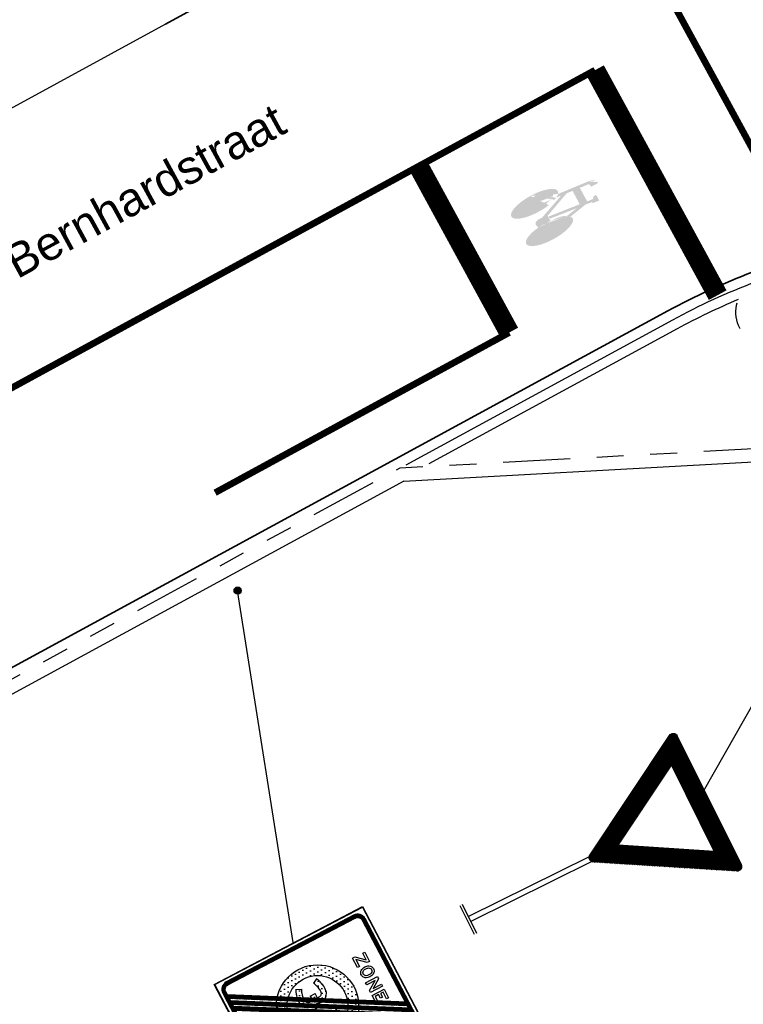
# Model space of a CAD drawing. Header units: metres. Extents: x 197458 to 198063, y 355297 to 355533.
# Tile 4 of 16: x 197524 to 197535, y 355333 to 355347. Entities that reach past the tile are written whole.
import ezdxf

# ---------------------------------------------------------------- set-up
doc = ezdxf.new("R2010")
doc.units = ezdxf.units.M
for name, pattern in [('5050strp', [1, 0.5, -0.5]), ('V03 markering 1-3', [4, 1, -3]), ('VH-TROTTOIRBAND_130-150', [15, 5, -2, 2, -2, 2, -2]), ('VW-1-1_STREEP', [2, 1, -1])]:
    doc.linetypes.add(name, pattern=pattern)
for name, color, linetype, lineweight in [('N-WE-VH-GOOT_TEGEL-G', 170, 'Continuous', 35), ('N-WE-VW-MARKERING-DWARS_BLOK_5050-G', 255, '5050strp', 35), ('N-WE-VW-MARKERING-LANGS_STREEP_13-G', 255, 'V03 markering 1-3', 0), ('N-WE-VW-MARKERING-STOPSTREEP-G', 255, 'Continuous', 0), ('N-WE-VW-MARKERING-SYMBOOL-S', 255, 'Continuous', 0), ('N-WE-VW-MARKERING_LANGS_STREEP_0.5_0.5-G', 255, 'VW-1-1_STREEP', 13), ('N-WE-VW-MARKERING_LANGS_STREEP_11-G', 255, 'VW-1-1_STREEP', 13), ('X-XX-AL-AANKLEDING-T25', 7, 'Continuous', 25)]:
    doc.layers.add(name, color=color, linetype=linetype, lineweight=lineweight)
for name, color, linetype in [('N-WE-VW-MARKERING_ONONDERBROKEN-G', 255, 'Continuous'), ('N-XX-VH-KANTOPSLUITING_TROTTOIRBAND_180_200_250-G', 7, 'Continuous'), ('N-XX-VH-KANTOPSLUITING_VOORKANTBAND-G', 7, 'VH-TROTTOIRBAND_130-150'), ('Z_WEG_Z_VERKEERSB', 7, 'Continuous')]:
    doc.layers.add(name, color=color, linetype=linetype)
doc.styles.add('NLCS_ISO', font='arial.ttf')
pattern_1 = [(0, (-17.543538, -135.72294), (0.015625, 0.03125), [0, -0.03125])]
pattern_2 = [(0, (-17.543538, -135.7229405), (0, 0.00625), [])]

# ---------------------------------------------------------------- blocks, each defined once
blk = doc.blocks.new('FIETS')
at = {"layer": 'N-WE-VW-MARKERING-SYMBOOL-S', "linetype": 'Continuous', "lineweight": 0}
h = blk.add_hatch(color=256, dxfattribs=at)
edge = h.paths.add_edge_path()
edge.add_line((0.1105, 0.1725), (0.1071, 0.1533))
edge.add_line((0.1071, 0.1533), (0.1044, 0.1535))
edge.add_line((0.1044, 0.1535), (0.1014, 0.1325))
edge.add_line((0.1014, 0.1325), (0.1112, 0.0772))
edge.add_ellipse((0.1189, 0.0014), major_axis=(0.0002, -0.0791), ratio=0.336679, start_angle=196.4167, end_angle=211.8505)
edge.add_line((0.1047, 0.0685), (0.0984, 0.1046))
edge.add_line((0.0984, 0.1046), (0.0874, 0.0184))
edge.add_line((0.0874, 0.0184), (0.0801, 0.0187))
edge.add_line((0.0801, 0.0187), (0.0922, 0.1178))
edge.add_line((0.0922, 0.1178), (0.0469, 0.1181))
edge.add_line((0.0469, 0.1181), (0.0448, 0.099))
edge.add_line((0.0448, 0.099), (0.0765, 0.0177))
edge.add_line((0.0765, 0.0177), (0.1202, 0.0161))
edge.add_arc((0.12, 0.0104), 0.00566, -1.4356, 88.3941, ccw=False)
edge.add_line((0.1257, 0.0103), (0.1263, -0.0023))
edge.add_arc((0.1134, -0.0036), 0.0129, -57.4031, 5.7857, ccw=False)
edge.add_line((0.1204, -0.0145), (0.101, -0.0219))
edge.add_ellipse((0.1193, -0.0005), major_axis=(0, -0.0625), ratio=0.312, start_angle=289.9854, end_angle=612.9305)
edge.add_line((0.1007, 0.0178), (0.0937, 0.0181))
edge.add_ellipse((0.1196, 0.0001), major_axis=(0.0002, -0.0791), ratio=0.336679, start_angle=212.6328, end_angle=256.7951, ccw=False)
edge.add_line((0.1051, 0.0666), (0.1051, 0.0667))
edge.add_ellipse((0.1196, 0.0001), major_axis=(0.0002, -0.0791), ratio=0.336679, start_angle=-72.3023, end_angle=212.59, ccw=False)
edge.add_line((0.0943, -0.024), (0.0882, -0.0257))
edge.add_line((0.0882, -0.0257), (0.0871, -0.0259))
edge.add_arc((0.0839, -0.0169), 0.00956, 193.9231, 289.6942, ccw=False)
edge.add_line((0.0746, -0.0192), (0.0744, -0.0179))
edge.add_line((0.0744, -0.0179), (0.0738, -0.0128))
edge.add_line((0.0738, -0.0128), (0.0737, -0.0111))
edge.add_line((0.0737, -0.0111), (0.0737, -0.0112))
edge.add_line((0.0737, -0.0112), (0.0734, 0.0006))
edge.add_line((0.0734, 0.0006), (0.043, 0.0818))
edge.add_line((0.043, 0.0818), (0.0413, 0.0658))
edge.add_ellipse((0.0266, 0.0001), major_axis=(0.0002, -0.0791), ratio=0.336679, start_angle=-89.9401, end_angle=146.1484, ccw=False)
edge.add_line((0, 0), (0, 0))
edge.add_line((0, 0), (0.0068, 0))
edge.add_line((0.0068, 0), (0.0068, 0))
edge.add_ellipse((0.0263, -0.0001), major_axis=(0, -0.0625), ratio=0.312, start_angle=269.9083, end_angle=498.1751)
edge.add_line((0.0393, 0.0464), (0.0393, 0.0465))
edge.add_line((0.0393, 0.0465), (0.0376, 0.0308))
edge.add_line((0.0376, 0.0308), (0.0366, 0.0253))
edge.add_spline(control_points=[(0.0366, 0.0253), (0.0357, 0.0205), (0.0341, 0.0113), (0.03, 0.0019), (0.0277, -0.006), (0.022, -0.006), (0.0215, 0.0015), (0.0223, 0.0088), (0.0262, 0.0169), (0.0281, 0.0226), (0.029, 0.0253)], knot_values=[0, 0, 0, 0, 0.212583, 0.403061, 0.485166, 0.520506, 0.614112, 0.735752, 0.871925, 1, 1, 1, 1], degree=3, periodic=0)
edge.add_line((0.029, 0.0253), (0.0326, 0.059))
edge.add_ellipse((0.0263, -0.0001), major_axis=(0, -0.0625), ratio=0.312, start_angle=161.2605, end_angle=268.9501)
edge.add_line((0.0068, 0.001), (0, 0.001))
edge.add_ellipse((0.0266, 0.0001), major_axis=(0.0002, -0.0791), ratio=0.336679, start_angle=162.8082, end_angle=269.3023, ccw=False)
edge.add_line((0.0343, 0.0756), (0.0445, 0.1727))
edge.add_ellipse((0.0528, 0.1732), major_axis=(0.0027, 0.0227), ratio=0.358399, start_angle=8.9065, end_angle=93.7653, ccw=False)
edge.add_arc((0.0587, 0.1716), 0.0247, 87.3264, 100.6298, ccw=False)
edge.add_line((0.0599, 0.1962), (0.0627, 0.1962))
edge.add_line((0.0627, 0.1962), (0.0626, 0.1728))
edge.add_line((0.0626, 0.1728), (0.0579, 0.1726))
edge.add_arc((0.0577, 0.1666), 0.00601, 88.3117, 155.4474)
edge.add_line((0.0523, 0.1691), (0.0493, 0.1415))
edge.add_line((0.0493, 0.1415), (0.0953, 0.1416))
edge.add_line((0.0953, 0.1416), (0.0975, 0.1598))
edge.add_line((0.0975, 0.1598), (0.0909, 0.1666))
edge.add_line((0.0909, 0.1666), (0.0911, 0.1743))
edge.add_line((0.0911, 0.1743), (0.1093, 0.1745))
edge.add_arc((0.1092, 0.1731), 0.00137, -1.3572, 87.115, ccw=False)
edge.add_line((0.1106, 0.1731), (0.1105, 0.1725))
blk.add_line((0.0737, -0.0112), (0.0737, -0.0111), dxfattribs=at)
blk = doc.blocks.new('*X26')
at = {"color": 0}
for p, q in [((1.8845, 0.5188), (2.015, 0.5188)), ((1.8953, 0.525), (2.015, 0.525)), ((1.9061, 0.5312), (2.015, 0.5312)), ((1.9169, 0.5375), (2.015, 0.5375)), ((1.9278, 0.5438), (2.015, 0.5438)), ((1.9386, 0.55), (2.0118, 0.55)), ((1.9494, 0.5563), (2.0082, 0.5563)), ((1.9602, 0.5625), (2.0019, 0.5625)), ((1.971, 0.5687), (1.9911, 0.5687)), ((1.7545, 0.4437), (2.015, 0.4437)), ((1.7654, 0.45), (2.015, 0.45)), ((1.7762, 0.4562), (2.015, 0.4562)), ((1.787, 0.4625), (2.015, 0.4625)), ((1.7978, 0.4688), (2.015, 0.4688)), ((1.8087, 0.475), (2.015, 0.475)), ((1.8195, 0.4813), (2.015, 0.4813)), ((1.8303, 0.4875), (2.015, 0.4875)), ((1.8412, 0.4938), (2.015, 0.4938)), ((1.852, 0.5), (2.015, 0.5)), ((1.8628, 0.5062), (2.015, 0.5062)), ((1.8736, 0.5125), (2.015, 0.5125)), ((1.6246, 0.3688), (2.015, 0.3688)), ((1.6355, 0.375), (2.015, 0.375)), ((1.6463, 0.3812), (2.015, 0.3812)), ((1.6571, 0.3875), (2.015, 0.3875)), ((1.6679, 0.3937), (2.015, 0.3937)), ((1.6788, 0.4), (2.015, 0.4)), ((1.6896, 0.4062), (2.015, 0.4062)), ((1.7004, 0.4125), (2.015, 0.4125)), ((1.7112, 0.4188), (2.015, 0.4188)), ((1.7221, 0.425), (2.015, 0.425)), ((1.7329, 0.4313), (2.015, 0.4313)), ((1.7437, 0.4375), (2.015, 0.4375)), ((1.5055, 0.3), (1.7771, 0.3)), ((1.5164, 0.3063), (1.788, 0.3063)), ((1.5272, 0.3125), (1.7988, 0.3125)), ((1.538, 0.3187), (1.8096, 0.3187)), ((1.5489, 0.325), (1.8205, 0.325)), ((1.5597, 0.3312), (1.8313, 0.3312)), ((1.5705, 0.3375), (1.8421, 0.3375)), ((1.5813, 0.3438), (1.8529, 0.3438)), ((1.5922, 0.35), (1.8638, 0.35)), ((1.603, 0.3563), (1.8746, 0.3563)), ((1.6138, 0.3625), (2.015, 0.3625)), ((1.8792, 0.3563), (2.015, 0.3563)), ((1.8792, 0.35), (2.015, 0.35)), ((1.8792, 0.3438), (2.015, 0.3438)), ((1.8792, 0.3375), (2.015, 0.3375)), ((1.8792, 0.3312), (2.015, 0.3312)), ((1.8792, 0.325), (2.015, 0.325)), ((1.8792, 0.3187), (2.015, 0.3187)), ((1.8792, 0.3125), (2.015, 0.3125)), ((1.8792, 0.3063), (2.015, 0.3063)), ((1.8792, 0.3), (2.015, 0.3)), ((1.3756, 0.225), (1.6472, 0.225)), ((1.3865, 0.2313), (1.6581, 0.2313)), ((1.3973, 0.2375), (1.6689, 0.2375)), ((1.4081, 0.2437), (1.6797, 0.2437)), ((1.4189, 0.25), (1.6905, 0.25)), ((1.4298, 0.2562), (1.7014, 0.2562)), ((1.4406, 0.2625), (1.7122, 0.2625)), ((1.4514, 0.2687), (1.723, 0.2687)), ((1.4622, 0.275), (1.7338, 0.275)), ((1.4731, 0.2812), (1.7447, 0.2812)), ((1.4839, 0.2875), (1.7555, 0.2875)), ((1.4947, 0.2938), (1.7663, 0.2938)), ((1.8792, 0.2938), (2.015, 0.2938)), ((1.8792, 0.2875), (2.015, 0.2875)), ((1.8792, 0.2812), (2.015, 0.2812)), ((1.8792, 0.275), (2.015, 0.275)), ((1.8792, 0.2687), (2.015, 0.2687)), ((1.8792, 0.2625), (2.015, 0.2625)), ((1.8792, 0.2562), (2.015, 0.2562)), ((1.8792, 0.25), (2.015, 0.25)), ((1.8792, 0.2437), (2.015, 0.2437)), ((1.8792, 0.2375), (2.015, 0.2375)), ((1.8792, 0.2313), (2.015, 0.2313)), ((1.8792, 0.225), (2.015, 0.225)), ((1.2457, 0.15), (1.5173, 0.15)), ((1.2566, 0.1562), (1.5282, 0.1562)), ((1.2674, 0.1625), (1.539, 0.1625)), ((1.2782, 0.1688), (1.5498, 0.1688)), ((1.289, 0.175), (1.5606, 0.175)), ((1.2999, 0.1812), (1.5715, 0.1812)), ((1.3107, 0.1875), (1.5823, 0.1875)), ((1.3215, 0.1938), (1.5931, 0.1938)), ((1.3323, 0.2), (1.6039, 0.2)), ((1.3432, 0.2062), (1.6148, 0.2062)), ((1.354, 0.2125), (1.6256, 0.2125)), ((1.3648, 0.2188), (1.6364, 0.2188)), ((1.8792, 0.2188), (2.015, 0.2188)), ((1.8792, 0.2125), (2.015, 0.2125)), ((1.8792, 0.2062), (2.015, 0.2062)), ((1.8792, 0.2), (2.015, 0.2)), ((1.8792, 0.1938), (2.015, 0.1938)), ((1.8792, 0.1875), (2.015, 0.1875)), ((1.8792, 0.1812), (2.015, 0.1812)), ((1.8792, 0.175), (2.015, 0.175)), ((1.8792, 0.1688), (2.015, 0.1688)), ((1.8792, 0.1625), (2.015, 0.1625)), ((1.8792, 0.1562), (2.015, 0.1562)), ((1.8792, 0.15), (2.015, 0.15)), ((1.1158, 0.075), (1.3874, 0.075)), ((1.1266, 0.0813), (1.3982, 0.0813)), ((1.1375, 0.0875), (1.4091, 0.0875)), ((1.1483, 0.0938), (1.4199, 0.0938)), ((1.1591, 0.1), (1.4307, 0.1)), ((1.1699, 0.1062), (1.4415, 0.1062)), ((1.1808, 0.1125), (1.4524, 0.1125)), ((1.1916, 0.1187), (1.4632, 0.1187)), ((1.2024, 0.125), (1.474, 0.125)), ((1.2133, 0.1313), (1.4848, 0.1313)), ((1.2241, 0.1375), (1.4957, 0.1375)), ((1.2349, 0.1437), (1.5065, 0.1437)), ((1.8792, 0.1437), (2.015, 0.1437)), ((1.8792, 0.1375), (2.015, 0.1375)), ((1.8792, 0.1313), (2.015, 0.1313)), ((1.8792, 0.125), (2.015, 0.125)), ((1.8792, 0.1187), (2.015, 0.1187)), ((1.8792, 0.1125), (2.015, 0.1125)), ((1.8792, 0.1062), (2.015, 0.1062)), ((1.8792, 0.1), (2.015, 0.1)), ((1.8792, 0.0938), (2.015, 0.0938)), ((1.8792, 0.0875), (2.015, 0.0875)), ((1.8792, 0.0813), (2.015, 0.0813)), ((1.8792, 0.075), (2.015, 0.075)), ((1.0199, 0.0062), (1.2683, 0.0062)), ((1.0199, 0), (1.2575, 0)), ((1.0219, 0.0125), (1.2792, 0.0125)), ((1.0255, 0.0187), (1.29, 0.0187)), ((1.0292, 0.025), (1.3008, 0.025)), ((1.04, 0.0312), (1.3116, 0.0312)), ((1.0509, 0.0375), (1.3225, 0.0375)), ((1.0617, 0.0437), (1.3333, 0.0437)), ((1.0725, 0.05), (1.3441, 0.05)), ((1.0833, 0.0563), (1.3549, 0.0563)), ((1.0942, 0.0625), (1.3658, 0.0625)), ((1.105, 0.0688), (1.3766, 0.0688)), ((1.8792, 0.0688), (2.015, 0.0688)), ((1.8792, 0.0625), (2.015, 0.0625)), ((1.8792, 0.0563), (2.015, 0.0563)), ((1.8792, 0.05), (2.015, 0.05)), ((1.8792, 0.0437), (2.015, 0.0437)), ((1.8792, 0.0375), (2.015, 0.0375)), ((1.8792, 0.0312), (2.015, 0.0312)), ((1.8792, 0.025), (2.015, 0.025)), ((1.8792, 0.0187), (2.015, 0.0187)), ((1.8792, 0.0125), (2.015, 0.0125)), ((1.8792, 0.0062), (2.015, 0.0062)), ((1.8792, 0), (2.015, 0)), ((1.0199, -0.0063), (1.2683, -0.0063)), ((1.0219, -0.0125), (1.2792, -0.0125)), ((1.0254, -0.0187), (1.29, -0.0187)), ((1.0292, -0.025), (1.3008, -0.025)), ((1.0401, -0.0312), (1.3116, -0.0312)), ((1.0509, -0.0375), (1.3225, -0.0375)), ((1.0617, -0.0437), (1.3333, -0.0437)), ((1.0726, -0.05), (1.3441, -0.05)), ((1.0834, -0.0563), (1.3549, -0.0563)), ((1.0942, -0.0625), (1.3658, -0.0625)), ((1.105, -0.0688), (1.3766, -0.0688)), ((1.8792, -0.0063), (2.015, -0.0063)), ((1.8792, -0.0125), (2.015, -0.0125)), ((1.8792, -0.0187), (2.015, -0.0187)), ((1.8792, -0.025), (2.015, -0.025)), ((1.8792, -0.0312), (2.015, -0.0312)), ((1.8792, -0.0375), (2.015, -0.0375)), ((1.8792, -0.0437), (2.015, -0.0437)), ((1.8792, -0.05), (2.015, -0.05)), ((1.8792, -0.0563), (2.015, -0.0563)), ((1.8792, -0.0625), (2.015, -0.0625)), ((1.8792, -0.0688), (2.015, -0.0688)), ((1.1159, -0.075), (1.3874, -0.075)), ((1.1267, -0.0813), (1.3982, -0.0813)), ((1.1375, -0.0875), (1.4091, -0.0875)), ((1.1483, -0.0938), (1.4199, -0.0938)), ((1.1592, -0.1), (1.4307, -0.1)), ((1.17, -0.1062), (1.4415, -0.1062)), ((1.1808, -0.1125), (1.4524, -0.1125)), ((1.1916, -0.1187), (1.4632, -0.1187)), ((1.2025, -0.125), (1.474, -0.125)), ((1.2133, -0.1313), (1.4848, -0.1313)), ((1.2241, -0.1375), (1.4957, -0.1375)), ((1.235, -0.1437), (1.5065, -0.1437)), ((1.8792, -0.075), (2.015, -0.075)), ((1.8792, -0.0813), (2.015, -0.0813)), ((1.8792, -0.0875), (2.015, -0.0875)), ((1.8792, -0.0938), (2.015, -0.0938)), ((1.8792, -0.1), (2.015, -0.1)), ((1.8792, -0.1062), (2.015, -0.1062)), ((1.8792, -0.1125), (2.015, -0.1125)), ((1.8792, -0.1187), (2.015, -0.1187)), ((1.8792, -0.125), (2.015, -0.125)), ((1.8792, -0.1313), (2.015, -0.1313)), ((1.8792, -0.1375), (2.015, -0.1375)), ((1.8792, -0.1437), (2.015, -0.1437)), ((1.2458, -0.15), (1.5173, -0.15)), ((1.2566, -0.1562), (1.5282, -0.1562)), ((1.2674, -0.1625), (1.539, -0.1625)), ((1.2783, -0.1688), (1.5498, -0.1688)), ((1.2891, -0.175), (1.5606, -0.175)), ((1.2999, -0.1812), (1.5715, -0.1812)), ((1.3107, -0.1875), (1.5823, -0.1875)), ((1.3216, -0.1938), (1.5931, -0.1938)), ((1.3324, -0.2), (1.6039, -0.2)), ((1.3432, -0.2062), (1.6148, -0.2062)), ((1.354, -0.2125), (1.6256, -0.2125)), ((1.3649, -0.2188), (1.6364, -0.2188)), ((1.8792, -0.15), (2.015, -0.15)), ((1.8792, -0.1562), (2.015, -0.1562)), ((1.8792, -0.1625), (2.015, -0.1625)), ((1.8792, -0.1688), (2.015, -0.1688)), ((1.8792, -0.175), (2.015, -0.175)), ((1.8792, -0.1812), (2.015, -0.1812)), ((1.8792, -0.1875), (2.015, -0.1875)), ((1.8792, -0.1938), (2.015, -0.1938)), ((1.8792, -0.2), (2.015, -0.2)), ((1.8792, -0.2062), (2.015, -0.2062)), ((1.8792, -0.2125), (2.015, -0.2125)), ((1.8792, -0.2188), (2.015, -0.2188)), ((1.3757, -0.225), (1.6472, -0.225)), ((1.3865, -0.2313), (1.6581, -0.2313)), ((1.3973, -0.2375), (1.6689, -0.2375)), ((1.4082, -0.2437), (1.6797, -0.2437)), ((1.419, -0.25), (1.6905, -0.25)), ((1.4298, -0.2562), (1.7014, -0.2562)), ((1.4406, -0.2625), (1.7122, -0.2625)), ((1.4515, -0.2687), (1.723, -0.2687)), ((1.4623, -0.275), (1.7338, -0.275)), ((1.4731, -0.2812), (1.7447, -0.2812)), ((1.4839, -0.2875), (1.7555, -0.2875)), ((1.4948, -0.2938), (1.7663, -0.2938)), ((1.8792, -0.225), (2.015, -0.225)), ((1.8792, -0.2313), (2.015, -0.2313)), ((1.8792, -0.2375), (2.015, -0.2375)), ((1.8792, -0.2437), (2.015, -0.2437)), ((1.8792, -0.25), (2.015, -0.25)), ((1.8792, -0.2562), (2.015, -0.2562)), ((1.8792, -0.2625), (2.015, -0.2625)), ((1.8792, -0.2687), (2.015, -0.2687)), ((1.8792, -0.275), (2.015, -0.275)), ((1.8792, -0.2812), (2.015, -0.2812)), ((1.8792, -0.2875), (2.015, -0.2875)), ((1.8792, -0.2938), (2.015, -0.2938)), ((1.5056, -0.3), (1.7771, -0.3)), ((1.5164, -0.3063), (1.788, -0.3063)), ((1.5272, -0.3125), (1.7988, -0.3125)), ((1.5381, -0.3187), (1.8096, -0.3187)), ((1.5489, -0.325), (1.8205, -0.325)), ((1.5597, -0.3312), (1.8313, -0.3312)), ((1.5706, -0.3375), (1.8421, -0.3375)), ((1.5814, -0.3438), (1.8529, -0.3438)), ((1.5922, -0.35), (1.8638, -0.35)), ((1.603, -0.3563), (1.8746, -0.3563)), ((1.6139, -0.3625), (2.015, -0.3625)), ((1.8792, -0.3), (2.015, -0.3)), ((1.8792, -0.3063), (2.015, -0.3063)), ((1.8792, -0.3125), (2.015, -0.3125)), ((1.8792, -0.3187), (2.015, -0.3187)), ((1.8792, -0.325), (2.015, -0.325)), ((1.8792, -0.3312), (2.015, -0.3312)), ((1.8792, -0.3375), (2.015, -0.3375)), ((1.8792, -0.3438), (2.015, -0.3438)), ((1.8792, -0.35), (2.015, -0.35)), ((1.8792, -0.3563), (2.015, -0.3563)), ((1.6247, -0.3688), (2.015, -0.3688)), ((1.6355, -0.375), (2.015, -0.375)), ((1.6463, -0.3812), (2.015, -0.3812)), ((1.6572, -0.3875), (2.015, -0.3875)), ((1.668, -0.3937), (2.015, -0.3937)), ((1.6788, -0.4), (2.015, -0.4)), ((1.6896, -0.4062), (2.015, -0.4062)), ((1.7005, -0.4125), (2.015, -0.4125)), ((1.7113, -0.4188), (2.015, -0.4188)), ((1.7221, -0.425), (2.015, -0.425)), ((1.7329, -0.4313), (2.015, -0.4313)), ((1.7438, -0.4375), (2.015, -0.4375)), ((1.7546, -0.4437), (2.015, -0.4437)), ((1.7654, -0.45), (2.015, -0.45)), ((1.7762, -0.4562), (2.015, -0.4562)), ((1.7871, -0.4625), (2.015, -0.4625)), ((1.7979, -0.4688), (2.015, -0.4688)), ((1.8087, -0.475), (2.015, -0.475)), ((1.8195, -0.4813), (2.015, -0.4813)), ((1.8304, -0.4875), (2.015, -0.4875)), ((1.8412, -0.4938), (2.015, -0.4938)), ((1.852, -0.5), (2.015, -0.5)), ((1.8628, -0.5062), (2.015, -0.5062)), ((1.8737, -0.5125), (2.015, -0.5125)), ((1.8845, -0.5188), (2.015, -0.5188)), ((1.8953, -0.525), (2.015, -0.525)), ((1.9062, -0.5312), (2.015, -0.5312)), ((1.917, -0.5375), (2.015, -0.5375)), ((1.9278, -0.5438), (2.015, -0.5438)), ((1.9386, -0.55), (2.0118, -0.55)), ((1.9495, -0.5563), (2.0082, -0.5563)), ((1.9603, -0.5625), (2.0019, -0.5625)), ((1.971, -0.5687), (1.9911, -0.5687))]:
    blk.add_line(p, q, dxfattribs=at)
blk = doc.blocks.new('B06')
for p, q in [((0, -0.12), (0, 0.12)), ((0.02, -0.12), (0.02, 0.12)), ((1.0262, 0.02), (0.02, 0.02)), ((1.0262, -0.02), (0.02, -0.02))]:
    blk.add_line(p, q)
for points in [[(1.9641, 0.5647), (1.972, 0.5693), (1.9902, 0.5693), (2.0059, 0.5602), (2.015, 0.5444), (2.015, 0.5353), (2.015, -0.5353), (2.015, -0.5445), (2.0059, -0.5602), (1.9902, -0.5693), (1.9719, -0.5693), (1.9641, -0.5647), (1.0369, -0.0294), (1.0289, -0.0248), (1.0199, -0.0091), (1.0199, 0.0091), (1.029, 0.0249), (1.0368, 0.0294), (1.9641, 0.5647)], [(1.8792, 0.3589), (1.8792, -0.3589), (1.2575, 0), (1.8792, 0.3589)]]:
    blk.add_lwpolyline(points, close=True)
at = {"color": 10}
blk.add_blockref('*X26', (0, 0), dxfattribs=at)
blk = doc.blocks.new('A0230ze')
h = blk.add_hatch()
h.set_pattern_fill('LINE', color=256, scale=0.05, style=0)
h.set_pattern_definition(pattern_2)
h.paths.add_polyline_path([(1.1034, 0.482), (1.0913, 0.4808), (1.0796, 0.4772), (1.0687, 0.4715), (1.0592, 0.4637), (1.0514, 0.4542), (1.0456, 0.4434), (1.0421, 0.4317), (1.0409, 0.4195), (1.0409, -0.4054), (1.0421, -0.4176), (1.0456, -0.4293), (1.0514, -0.4401), (1.0592, -0.4496), (1.0687, -0.4574), (1.0796, -0.4632), (1.0913, -0.4667), (1.1034, -0.4679), (2.1784, -0.4679), (2.1905, -0.4667), (2.2022, -0.4632), (2.213, -0.4574), (2.2226, -0.4496), (2.2304, -0.4401), (2.2361, -0.4293), (2.2397, -0.4176), (2.2408, -0.4054), (2.2408, 0.4195), (2.2397, 0.4317), (2.2361, 0.4434), (2.2304, 0.4542), (2.2226, 0.4637), (2.213, 0.4715), (2.2022, 0.4772), (2.1905, 0.4808), (2.1784, 0.482)])
h.paths.add_polyline_path([(2.1784, 0.457), (2.1857, 0.4563), (2.1927, 0.4541), (2.1992, 0.4507), (2.2048, 0.446), (2.2095, 0.4404), (2.213, 0.4339), (2.2152, 0.4268), (2.2159, 0.4195), (2.2159, -0.2716), (2.2292, -0.2792), (2.2166, -0.3009), (2.2159, -0.3005), (2.2159, -0.3211), (2.2292, -0.3287), (2.2166, -0.3504), (2.2159, -0.35), (2.2159, -0.3706), (2.2292, -0.3782), (2.2166, -0.3999), (2.2159, -0.3995), (2.2159, -0.4054), (2.2152, -0.4128), (2.213, -0.4198), (2.2095, -0.4263), (2.2048, -0.4319), (2.1992, -0.4366), (2.1927, -0.44), (2.1857, -0.4422), (2.1784, -0.4429), (1.1034, -0.4429), (1.0961, -0.4422), (1.0891, -0.44), (1.0826, -0.4366), (1.0769, -0.4319), (1.0722, -0.4263), (1.0688, -0.4198), (1.0666, -0.4128), (1.0659, -0.4054), (1.0659, 0.2645), (1.0534, 0.2717), (1.0659, 0.2934), (1.0659, 0.314), (1.0534, 0.3212), (1.0659, 0.3429), (1.0659, 0.3635), (1.0534, 0.3707), (1.0659, 0.3924), (1.0659, 0.4195), (1.0666, 0.4268), (1.0688, 0.4339), (1.0722, 0.4404), (1.0769, 0.446), (1.0826, 0.4507), (1.0891, 0.4541), (1.0961, 0.4563), (1.1034, 0.457)], flags=16)
h = blk.add_hatch()
h.set_pattern_fill('LINE', color=256, scale=0.05, style=0)
h.set_pattern_definition(pattern_2)
h.paths.add_polyline_path([(1.0534, 0.3212), (2.2166, -0.3504), (2.2292, -0.3287), (1.0659, 0.3429)])
h.paths.add_polyline_path([(1.0534, 0.2717), (2.2166, -0.3999), (2.2292, -0.3782), (1.0659, 0.2934)])
h.paths.add_polyline_path([(1.0534, 0.3707), (2.2166, -0.3009), (2.2292, -0.2792), (1.0659, 0.3924)])
at = {"layer": 'Z_WEG_Z_VERKEERSB'}
h = blk.add_hatch(dxfattribs=at)
h.set_pattern_fill('DOTS', color=256, scale=0.5, style=0)
h.set_pattern_definition(pattern_1)
edge = h.paths.add_edge_path()
edge.add_arc((1.6237, 0.007), 0.3068, 0, 360)
edge = h.paths.add_edge_path(flags=16)
edge.add_arc((1.6237, 0.007), 0.227, 0, 360)
h = blk.add_hatch(dxfattribs=at)
h.set_pattern_fill('DOTS', color=256, scale=0.5, style=0)
h.set_pattern_definition(pattern_1)
h.paths.add_polyline_path([(1.7102, 0.0385), (1.7156, 0.0441), (1.7205, 0.0504), (1.7247, 0.0571), (1.728, 0.0642), (1.7304, 0.0711), (1.7319, 0.078), (1.733, 0.085), (1.7338, 0.0996), (1.733, 0.1155), (1.7308, 0.1321), (1.7272, 0.1485), (1.7251, 0.156), (1.723, 0.1625), (1.721, 0.1681), (1.7191, 0.173), (1.7174, 0.1772), (1.7158, 0.1807), (1.7146, 0.1835), (1.7136, 0.1856), (1.7117, 0.19), (1.6754, 0.1726), (1.6779, 0.1667), (1.6792, 0.1636), (1.681, 0.1594), (1.6832, 0.1539), (1.6857, 0.1468), (1.6901, 0.1313), (1.6929, 0.1153), (1.6937, 0.1074), (1.694, 0.1002), (1.6938, 0.0937), (1.6932, 0.0881), (1.6921, 0.0831), (1.6906, 0.0785), (1.6884, 0.0742), (1.6853, 0.0702), (1.6816, 0.0666), (1.6773, 0.0637), (1.6728, 0.0614), (1.6682, 0.0598), (1.6634, 0.0587), (1.6505, 0.0576), (1.6505, 0.097), (1.6102, 0.097), (1.6102, 0.0627), (1.607, 0.061), (1.602, 0.0594), (1.5967, 0.0585), (1.5915, 0.0583), (1.5864, 0.0587), (1.5816, 0.0598), (1.577, 0.0614), (1.5725, 0.0637), (1.5682, 0.0666), (1.5645, 0.0702), (1.5614, 0.0742), (1.5592, 0.0785), (1.5576, 0.0831), (1.5566, 0.0881), (1.556, 0.0937), (1.5558, 0.1002), (1.5561, 0.1074), (1.5569, 0.1153), (1.5597, 0.1313), (1.5641, 0.1468), (1.5666, 0.1539), (1.5688, 0.1594), (1.5706, 0.1636), (1.5719, 0.1667), (1.5744, 0.1726), (1.5381, 0.19), (1.5362, 0.1856), (1.5352, 0.1835), (1.534, 0.1807), (1.5324, 0.1772), (1.5307, 0.173), (1.5288, 0.1681), (1.5268, 0.1625), (1.5247, 0.156), (1.5226, 0.1485), (1.519, 0.1321), (1.5168, 0.1155), (1.516, 0.0996), (1.5168, 0.085), (1.5179, 0.078), (1.5194, 0.0711), (1.5218, 0.0642), (1.5251, 0.0571), (1.5293, 0.0504), (1.5342, 0.0441), (1.5396, 0.0385), (1.5455, 0.0336), (1.5519, 0.0293), (1.559, 0.0255), (1.5666, 0.0223), (1.5747, 0.02), (1.5831, 0.0186), (1.5916, 0.018), (1.6001, 0.0184), (1.6086, 0.0198), (1.6167, 0.022), (1.6245, 0.0252), (1.6249, 0.0254), (1.6253, 0.0252), (1.6331, 0.022), (1.6412, 0.0198), (1.6497, 0.0184), (1.6582, 0.018), (1.6667, 0.0186), (1.6751, 0.02), (1.6832, 0.0223), (1.6908, 0.0255), (1.6979, 0.0293), (1.7043, 0.0336)])
h = blk.add_hatch(dxfattribs=at)
h.set_pattern_fill('DOTS', color=256, scale=0.5, style=0)
h.set_pattern_definition(pattern_1)
h.paths.add_polyline_path([(1.719, -0.0445), (1.7135, -0.0373), (1.7074, -0.031), (1.7006, -0.0254), (1.6928, -0.0204), (1.684, -0.0159), (1.6739, -0.0118), (1.6629, -0.0084), (1.6513, -0.0059), (1.6391, -0.0042), (1.6266, -0.0035), (1.6138, -0.0039), (1.6008, -0.0054), (1.5884, -0.008), (1.5774, -0.0113), (1.5678, -0.0151), (1.5596, -0.0192), (1.5524, -0.0237), (1.5454, -0.029), (1.5388, -0.0353), (1.5327, -0.0427), (1.5274, -0.0508), (1.5231, -0.0593), (1.5198, -0.068), (1.5175, -0.0765), (1.5162, -0.0849), (1.5158, -0.0931), (1.5163, -0.1012), (1.5175, -0.1092), (1.5196, -0.1174), (1.5226, -0.126), (1.5268, -0.1346), (1.532, -0.143), (1.5381, -0.1508), (1.5449, -0.1576), (1.5523, -0.1634), (1.56, -0.1683), (1.5686, -0.1724), (1.5784, -0.1759), (1.5893, -0.1787), (1.6014, -0.1808), (1.6142, -0.1821), (1.6271, -0.1824), (1.6399, -0.1818), (1.6522, -0.1803), (1.6637, -0.1779), (1.6743, -0.1748), (1.6839, -0.1708), (1.6927, -0.166), (1.7007, -0.1604), (1.708, -0.1541), (1.7144, -0.1471), (1.72, -0.1396), (1.7246, -0.1317), (1.7283, -0.1236), (1.731, -0.1153), (1.7327, -0.1069), (1.7337, -0.0986), (1.7338, -0.0906), (1.7332, -0.0829), (1.7319, -0.0755), (1.73, -0.068), (1.7273, -0.0602), (1.7237, -0.0523)])
h.paths.add_polyline_path([(1.6893, -0.0732), (1.6924, -0.0817), (1.6933, -0.0862), (1.6937, -0.0909), (1.6936, -0.0956), (1.693, -0.1004), (1.6919, -0.1053), (1.6902, -0.11), (1.6853, -0.119), (1.6821, -0.123), (1.6782, -0.1269), (1.6734, -0.1305), (1.6675, -0.1338), (1.6608, -0.1367), (1.6537, -0.1389), (1.6463, -0.1405), (1.6389, -0.1416), (1.624, -0.1424), (1.6165, -0.1422), (1.6088, -0.1414), (1.5944, -0.1387), (1.5878, -0.1367), (1.5819, -0.1343), (1.5766, -0.1315), (1.572, -0.1284), (1.5679, -0.125), (1.5646, -0.1214), (1.5618, -0.1174), (1.5595, -0.1131), (1.5578, -0.1083), (1.5566, -0.1031), (1.556, -0.0978), (1.5559, -0.0928), (1.5569, -0.0838), (1.558, -0.0797), (1.5595, -0.0755), (1.5615, -0.0712), (1.5642, -0.0669), (1.5675, -0.0627), (1.5715, -0.0589), (1.5761, -0.0555), (1.5814, -0.0523), (1.5873, -0.0497), (1.5938, -0.0476), (1.6008, -0.0459), (1.6084, -0.0447), (1.6162, -0.044), (1.624, -0.0437), (1.6391, -0.0446), (1.6464, -0.0457), (1.6536, -0.0473), (1.6606, -0.0494), (1.6672, -0.0523), (1.6732, -0.0555), (1.678, -0.059), (1.6818, -0.0625), (1.6848, -0.0659)], flags=16)
for p, q in [((0, -0.12), (0, 0.12)), ((0.02, -0.12), (0.02, 0.12)), ((1.016, 0.02), (0.02, 0.02)), ((1.016, -0.02), (0.02, -0.02))]:
    blk.add_line(p, q)
for points in [[(1.0534, 0.3707), (2.2166, -0.3009), (2.2292, -0.2792), (1.0659, 0.3924)], [(1.0534, 0.3212), (2.2166, -0.3504), (2.2292, -0.3287), (1.0659, 0.3429)], [(1.0534, 0.2717), (2.2166, -0.3999), (2.2292, -0.3782), (1.0659, 0.2934)]]:
    blk.add_lwpolyline(points, close=True)
for p, q in [((1.519, 0.1321), (1.5226, 0.1485)), ((1.5226, 0.1485), (1.5247, 0.156)), ((1.5247, 0.156), (1.5268, 0.1625)), ((1.5268, 0.1625), (1.5288, 0.1681)), ((1.5288, 0.1681), (1.5307, 0.173)), ((1.5307, 0.173), (1.5324, 0.1772)), ((1.5324, 0.1772), (1.534, 0.1807)), ((1.534, 0.1807), (1.5352, 0.1835)), ((1.5352, 0.1835), (1.5362, 0.1856)), ((1.5362, 0.1856), (1.5381, 0.19)), ((1.5381, 0.19), (1.5744, 0.1726)), ((1.5666, 0.1539), (1.5641, 0.1468)), ((1.5688, 0.1594), (1.5666, 0.1539)), ((1.5706, 0.1636), (1.5688, 0.1594)), ((1.5719, 0.1667), (1.5706, 0.1636)), ((1.5744, 0.1726), (1.5719, 0.1667)), ((1.7117, 0.19), (1.6754, 0.1726)), ((1.6754, 0.1726), (1.6779, 0.1667)), ((1.6779, 0.1667), (1.6792, 0.1636)), ((1.6792, 0.1636), (1.681, 0.1594)), ((1.681, 0.1594), (1.6832, 0.1539)), ((1.6832, 0.1539), (1.6857, 0.1468)), ((1.7136, 0.1856), (1.7117, 0.19)), ((1.7146, 0.1835), (1.7136, 0.1856)), ((1.7158, 0.1807), (1.7146, 0.1835)), ((1.7174, 0.1772), (1.7158, 0.1807)), ((1.7191, 0.173), (1.7174, 0.1772)), ((1.721, 0.1681), (1.7191, 0.173)), ((1.723, 0.1625), (1.721, 0.1681)), ((1.7251, 0.156), (1.723, 0.1625)), ((1.7272, 0.1485), (1.7251, 0.156)), ((1.7308, 0.1321), (1.7272, 0.1485)), ((1.516, 0.0996), (1.5168, 0.1155)), ((1.5168, 0.085), (1.516, 0.0996)), ((1.5168, 0.1155), (1.519, 0.1321)), ((1.5179, 0.078), (1.5168, 0.085)), ((1.5194, 0.0711), (1.5179, 0.078)), ((1.5561, 0.1074), (1.5558, 0.1002)), ((1.5558, 0.1002), (1.556, 0.0937)), ((1.556, 0.0937), (1.5566, 0.0881)), ((1.5569, 0.1153), (1.5561, 0.1074)), ((1.5566, 0.0881), (1.5576, 0.0831)), ((1.5597, 0.1313), (1.5569, 0.1153)), ((1.5576, 0.0831), (1.5592, 0.0785)), ((1.5592, 0.0785), (1.5614, 0.0742)), ((1.5641, 0.1468), (1.5597, 0.1313)), ((1.5614, 0.0742), (1.5645, 0.0702)), ((1.6102, 0.097), (1.6505, 0.097)), ((1.6102, 0.097), (1.6102, 0.0627)), ((1.6505, 0.0576), (1.6505, 0.097)), ((1.6884, 0.0742), (1.6853, 0.0702)), ((1.6857, 0.1468), (1.6901, 0.1313)), ((1.6906, 0.0785), (1.6884, 0.0742)), ((1.6901, 0.1313), (1.6929, 0.1153)), ((1.6921, 0.0831), (1.6906, 0.0785)), ((1.6932, 0.0881), (1.6921, 0.0831)), ((1.6929, 0.1153), (1.6937, 0.1074)), ((1.6938, 0.0937), (1.6932, 0.0881)), ((1.6937, 0.1074), (1.694, 0.1002)), ((1.694, 0.1002), (1.6938, 0.0937)), ((1.7304, 0.0711), (1.7319, 0.078)), ((1.733, 0.1155), (1.7308, 0.1321)), ((1.7319, 0.078), (1.733, 0.085)), ((1.7338, 0.0996), (1.733, 0.1155)), ((1.733, 0.085), (1.7338, 0.0996)), ((1.5218, 0.0642), (1.5194, 0.0711)), ((1.5251, 0.0571), (1.5218, 0.0642)), ((1.5293, 0.0504), (1.5251, 0.0571)), ((1.5342, 0.0441), (1.5293, 0.0504)), ((1.5396, 0.0385), (1.5342, 0.0441)), ((1.5455, 0.0336), (1.5396, 0.0385)), ((1.5519, 0.0293), (1.5455, 0.0336)), ((1.559, 0.0255), (1.5519, 0.0293)), ((1.5666, 0.0223), (1.559, 0.0255)), ((1.5645, 0.0702), (1.5682, 0.0666)), ((1.5747, 0.02), (1.5666, 0.0223)), ((1.5682, 0.0666), (1.5725, 0.0637)), ((1.5725, 0.0637), (1.577, 0.0614)), ((1.5831, 0.0186), (1.5747, 0.02)), ((1.577, 0.0614), (1.5816, 0.0598)), ((1.5816, 0.0598), (1.5864, 0.0587)), ((1.5916, 0.018), (1.5831, 0.0186)), ((1.5864, 0.0587), (1.5915, 0.0583)), ((1.5915, 0.0583), (1.5967, 0.0585)), ((1.6001, 0.0184), (1.5916, 0.018)), ((1.5967, 0.0585), (1.602, 0.0594)), ((1.6086, 0.0198), (1.6001, 0.0184)), ((1.602, 0.0594), (1.607, 0.061)), ((1.607, 0.061), (1.6102, 0.0627)), ((1.6167, 0.022), (1.6086, 0.0198)), ((1.6245, 0.0252), (1.6167, 0.022)), ((1.6248, 0.0254), (1.6245, 0.0252)), ((1.6249, 0.0254), (1.6253, 0.0252)), ((1.6253, 0.0252), (1.6331, 0.022)), ((1.6331, 0.022), (1.6412, 0.0198)), ((1.6412, 0.0198), (1.6497, 0.0184)), ((1.6497, 0.0184), (1.6582, 0.018)), ((1.6634, 0.0587), (1.6505, 0.0576)), ((1.6582, 0.018), (1.6667, 0.0186)), ((1.6682, 0.0598), (1.6634, 0.0587)), ((1.6667, 0.0186), (1.6751, 0.02)), ((1.6728, 0.0614), (1.6682, 0.0598)), ((1.6773, 0.0637), (1.6728, 0.0614)), ((1.6751, 0.02), (1.6832, 0.0223)), ((1.6816, 0.0666), (1.6773, 0.0637)), ((1.6853, 0.0702), (1.6816, 0.0666)), ((1.6832, 0.0223), (1.6908, 0.0255)), ((1.6908, 0.0255), (1.6979, 0.0293)), ((1.6979, 0.0293), (1.7043, 0.0336)), ((1.7043, 0.0336), (1.7102, 0.0385)), ((1.7102, 0.0385), (1.7156, 0.0441)), ((1.7156, 0.0441), (1.7205, 0.0504)), ((1.7205, 0.0504), (1.7247, 0.0571)), ((1.7247, 0.0571), (1.728, 0.0642)), ((1.728, 0.0642), (1.7304, 0.0711))]:
    blk.add_line(p, q, dxfattribs=at)
for points in [[(1.016, -0.493), (1.016, 0.507), (2.2658, 0.507), (2.2658, -0.493), (1.016, -0.493)], [(1.0185, -0.4904), (1.0185, 0.5045), (2.2633, 0.5045), (2.2633, -0.4904), (1.0185, -0.4904)], [(2.1784, -0.4679), (2.1905, -0.4667), (2.2022, -0.4632), (2.213, -0.4574), (2.2226, -0.4496), (2.2304, -0.4401), (2.2361, -0.4293), (2.2397, -0.4176), (2.2408, -0.4054), (2.2408, 0.4195), (2.2397, 0.4317), (2.2361, 0.4434), (2.2304, 0.4542), (2.2226, 0.4637), (2.213, 0.4715), (2.2022, 0.4772), (2.1905, 0.4808), (2.1784, 0.482), (1.1034, 0.482), (1.0913, 0.4808), (1.0796, 0.4772), (1.0687, 0.4715), (1.0592, 0.4637), (1.0514, 0.4542), (1.0456, 0.4434), (1.0421, 0.4317), (1.0409, 0.4195), (1.0409, -0.4054), (1.0421, -0.4176), (1.0456, -0.4293), (1.0514, -0.4401), (1.0592, -0.4496), (1.0687, -0.4574), (1.0796, -0.4632), (1.0913, -0.4667), (1.1034, -0.4679), (2.1784, -0.4679)], [(1.0659, 0.4195), (1.0666, 0.4268), (1.0688, 0.4339), (1.0722, 0.4404), (1.0769, 0.446), (1.0826, 0.4507), (1.0891, 0.4541), (1.0961, 0.4563), (1.1034, 0.457), (2.1784, 0.457), (2.1857, 0.4563), (2.1927, 0.4541), (2.1992, 0.4507), (2.2048, 0.446), (2.2095, 0.4404), (2.213, 0.4339), (2.2152, 0.4268), (2.2159, 0.4195), (2.2159, -0.4054), (2.2152, -0.4128), (2.213, -0.4198), (2.2095, -0.4263), (2.2048, -0.4319), (2.1992, -0.4366), (2.1927, -0.44), (2.1857, -0.4422), (2.1784, -0.4429), (1.1034, -0.4429), (1.0961, -0.4422), (1.0891, -0.44), (1.0826, -0.4366), (1.0769, -0.4319), (1.0722, -0.4263), (1.0688, -0.4198), (1.0666, -0.4128), (1.0659, -0.4054), (1.0659, 0.4195)], [(2.1217, 0.1213), (2.1031, 0.1213), (2.0382, 0.1808), (2.0382, 0.1213), (2.0218, 0.1213), (2.0218, 0.2013), (2.0405, 0.2013), (2.1052, 0.1417), (2.1052, 0.1985), (2.1217, 0.1985), (2.1217, 0.1213)], [(2.0206, 0.0587), (2.0214, 0.0669), (2.0245, 0.0761), (2.0272, 0.0811), (2.031, 0.086), (2.0358, 0.0904), (2.0416, 0.0941), (2.0558, 0.099), (2.0638, 0.1002), (2.0721, 0.1004), (2.0883, 0.0984), (2.0954, 0.0964), (2.1015, 0.0939), (2.1114, 0.0866), (2.1152, 0.082), (2.118, 0.0772), (2.1214, 0.068), (2.1225, 0.0594), (2.1217, 0.0512), (2.1187, 0.0422), (2.1159, 0.0372), (2.112, 0.0322), (2.1014, 0.0241), (2.0874, 0.0192), (2.0795, 0.0179), (2.0712, 0.0177), (2.0552, 0.0196), (2.0415, 0.0241), (2.036, 0.0274), (2.0312, 0.0316), (2.0274, 0.0364), (2.0246, 0.0415), (2.0215, 0.0508), (2.0206, 0.0587)], [(2.0368, 0.059), (2.0376, 0.0649), (2.04, 0.0709), (2.0444, 0.0765), (2.051, 0.0808), (2.0602, 0.0835), (2.0717, 0.0843), (2.0834, 0.0831), (2.0883, 0.082), (2.0923, 0.0806), (2.0985, 0.0767), (2.1029, 0.0713), (2.1053, 0.0655), (2.1061, 0.0596), (2.1054, 0.0535), (2.103, 0.0475), (2.099, 0.0421), (2.0927, 0.0377), (2.0884, 0.036), (2.083, 0.0346), (2.0711, 0.0338), (2.0597, 0.0352), (2.0507, 0.0376), (2.0443, 0.0415), (2.0399, 0.0471), (2.0375, 0.0532), (2.0368, 0.059)], [(1.6271, -0.1824), (1.6142, -0.1821), (1.6014, -0.1808), (1.5893, -0.1787), (1.5784, -0.1759), (1.5686, -0.1724), (1.56, -0.1683), (1.5523, -0.1634), (1.5449, -0.1576), (1.5381, -0.1508), (1.532, -0.143), (1.5268, -0.1346), (1.5226, -0.126), (1.5196, -0.1174), (1.5175, -0.1092), (1.5163, -0.1012), (1.5158, -0.0931), (1.5162, -0.0849), (1.5175, -0.0765), (1.5198, -0.068), (1.5231, -0.0593), (1.5274, -0.0508), (1.5327, -0.0427), (1.5388, -0.0353), (1.5454, -0.029), (1.5524, -0.0237), (1.5596, -0.0192), (1.5678, -0.0151), (1.5774, -0.0113), (1.5884, -0.008), (1.6008, -0.0054), (1.6138, -0.0039), (1.6266, -0.0035), (1.6391, -0.0042), (1.6513, -0.0059), (1.6629, -0.0084), (1.6739, -0.0118), (1.684, -0.0159), (1.6928, -0.0204), (1.7006, -0.0254), (1.7074, -0.031), (1.7135, -0.0373), (1.719, -0.0445), (1.7237, -0.0523), (1.7273, -0.0602), (1.73, -0.068), (1.7319, -0.0755), (1.7332, -0.0829), (1.7338, -0.0906), (1.7337, -0.0986), (1.7327, -0.1069), (1.731, -0.1153), (1.7283, -0.1236), (1.7246, -0.1317), (1.72, -0.1396), (1.7144, -0.1471), (1.708, -0.1541), (1.7007, -0.1604), (1.6927, -0.166), (1.6839, -0.1708), (1.6743, -0.1748), (1.6637, -0.1779), (1.6522, -0.1803), (1.6399, -0.1818), (1.6271, -0.1824)], [(1.624, -0.1424), (1.6165, -0.1422), (1.6088, -0.1414), (1.5944, -0.1387), (1.5878, -0.1367), (1.5819, -0.1343), (1.5766, -0.1315), (1.572, -0.1284), (1.5679, -0.125), (1.5646, -0.1214), (1.5618, -0.1174), (1.5595, -0.1131), (1.5578, -0.1083), (1.5566, -0.1031), (1.556, -0.0978), (1.5559, -0.0928), (1.5569, -0.0838), (1.558, -0.0797), (1.5595, -0.0755), (1.5615, -0.0712), (1.5642, -0.0669), (1.5675, -0.0627), (1.5715, -0.0589), (1.5761, -0.0555), (1.5814, -0.0523), (1.5873, -0.0497), (1.5938, -0.0476), (1.6008, -0.0459), (1.6084, -0.0447), (1.6162, -0.044), (1.624, -0.0437), (1.6391, -0.0446), (1.6464, -0.0457), (1.6536, -0.0473), (1.6606, -0.0494), (1.6672, -0.0523), (1.6732, -0.0555), (1.678, -0.059), (1.6818, -0.0625), (1.6848, -0.0659), (1.6893, -0.0732), (1.6924, -0.0817), (1.6933, -0.0862), (1.6937, -0.0909), (1.6936, -0.0956), (1.693, -0.1004), (1.6919, -0.1053), (1.6902, -0.11), (1.6853, -0.119), (1.6821, -0.123), (1.6782, -0.1269), (1.6734, -0.1305), (1.6675, -0.1338), (1.6608, -0.1367), (1.6537, -0.1389), (1.6463, -0.1405), (1.6389, -0.1416), (1.624, -0.1424)], [(2.1217, -0.0879), (2.0216, -0.0879), (2.0216, -0.0715), (2.0923, -0.0243), (2.0216, -0.0243), (2.0216, -0.0079), (2.1217, -0.0079), (2.1217, -0.025), (2.0527, -0.0715), (2.1217, -0.0715), (2.1217, -0.0879)], [(2.1217, -0.1857), (2.1053, -0.1857), (2.1053, -0.1298), (2.0827, -0.1298), (2.0827, -0.1617), (2.0666, -0.1617), (2.0666, -0.1298), (2.0376, -0.1298), (2.0376, -0.1872), (2.0216, -0.1872), (2.0216, -0.1135), (2.1217, -0.1135), (2.1217, -0.1857)]]:
    blk.add_lwpolyline(points, close=True, dxfattribs=at)
for radius in [0.3068, 0.227]:
    blk.add_circle((1.6237, 0.007), radius, dxfattribs=at)

msp = doc.modelspace()

# ---------------------------------------------------------------- hatches: boundary and pattern name
at = {"layer": 'Z_WEG_Z_VERKEERSB'}
h = msp.add_hatch(color=256, dxfattribs=at)
h.dxf.hatch_style = 1
edge = h.paths.add_edge_path()
edge.add_arc((197527.045, 355338.812), 0.0538, 0, 360)

# ---------------------------------------------------------------- linework, layer by layer
at = {"flags": 128}
for points in [[(197529.559, 355340.693), (197533.54, 355342.858, -0.034281), (197534.785, 355343.429)], [(197529.905, 355340.711), (197533.612, 355342.727, -0.025657), (197534.523, 355343.163, -0.025657)]]:
    msp.add_lwpolyline(points, format="xyb", dxfattribs=at)
at = {"layer": 'Defpoints'}
msp.add_lwpolyline([(197525.966, 355347.274), (197512.928, 355340.154), (197499.017, 355332.558), (197487.458, 355326.224), (197480.007, 355322.112), (197468.849, 355315.918), (197465.143, 355313.836), (197457.806, 355309.538)], dxfattribs=at)
at = {"layer": 'N-WE-VH-GOOT_TEGEL-G', "ltscale": 0.2, "flags": 128}
for points in [[(197525.966, 355347.274), (197529.434, 355349.168, 0.063335), (197531.509, 355350.669, 0.325854), (197533.745, 355362.418, 0.0543), (197527.947, 355371.607, 0.028333), (197521.908, 355378.382), (197520.062, 355380.194), (197501.153, 355397.261)], [(197504.397, 355327.181), (197513.064, 355331.894), (197529.398, 355340.777), (197533.468, 355342.99, -0.034206), (197534.729, 355343.568, -0.136079), (197540.131, 355344.06, -0.1948), (197546.569, 355339.984, -0.019426), (197548.585, 355336.925), (197552.989, 355329.64, 0.024531), (197555.72, 355325.586), (197560.133, 355319.683, -0.031452), (197563.582, 355314.407), (197564.743, 355312.362)]]:
    msp.add_lwpolyline(points, format="xyb", dxfattribs=at)
at = {"layer": 'N-WE-VW-MARKERING-DWARS_BLOK_5050-G', "const_width": 0.5, "flags": 128}
msp.add_lwpolyline([(197540.232, 355344.386, -0.05822), (197533.977, 355354.091)], format="xyb", dxfattribs=at)
at = {"layer": 'N-WE-VW-MARKERING-LANGS_STREEP_13-G', "const_width": 0.1, "flags": 128}
msp.add_lwpolyline([(197525.356, 355342.758), (197514.677, 355336.938)], dxfattribs=at)
at = {"layer": 'N-WE-VW-MARKERING-STOPSTREEP-G', "const_width": 0.3, "flags": 128}
for points in [[(197534.212, 355343.225), (197532.381, 355346.586)], [(197531.1, 355342.667), (197529.747, 355345.15)]]:
    msp.add_lwpolyline(points, dxfattribs=at)
at = {"layer": 'N-WE-VW-MARKERING_LANGS_STREEP_0.5_0.5-G', "ltscale": 0.5, "const_width": 0.1}
msp.add_lwpolyline([(197535.655, 355343.713), (197531.667, 355351.031)], dxfattribs=at)
at = {"layer": 'N-WE-VW-MARKERING_LANGS_STREEP_11-G', "const_width": 0.1, "flags": 128}
msp.add_lwpolyline([(197526.709, 355340.275), (197531.1, 355342.667)], dxfattribs=at)
at = {"layer": 'N-WE-VW-MARKERING_ONONDERBROKEN-G', "const_width": 0.1}
msp.add_lwpolyline([(197525.356, 355342.758), (197532.381, 355346.586)], dxfattribs=at)
at = {"layer": 'N-XX-VH-KANTOPSLUITING_TROTTOIRBAND_180_200_250-G', "flags": 128}
for points in [[(197529.526, 355340.448), (197539.251, 355340.983)], [(197529.526, 355340.448), (197513.232, 355331.587), (197504.564, 355326.873)]]:
    msp.add_lwpolyline(points, dxfattribs=at)
at = {"layer": 'N-XX-VH-KANTOPSLUITING_VOORKANTBAND-G', "ltscale": 0.2, "flags": 128}
msp.add_lwpolyline([(197540.102, 355343.913, -0.175397), (197540.389, 355343.73), (197540.538, 355343.535, -0.605035), (197540.168, 355342.731), (197535.009, 355342.471, -0.835051), (197534.785, 355343.429, -0.135923)], format="xyb", close=True, dxfattribs=at)
msp.add_lwpolyline([(197504.469, 355327.049), (197513.136, 355331.763), (197529.47, 355340.645), (197539.24, 355341.182, -0.248249), (197543.478, 355339.206, -0.034736), (197546.569, 355334.503), (197559.431, 355312.191), (197561.402, 355308.771)], format="xyb", dxfattribs=at)
at = {"layer": 'Z_WEG_Z_VERKEERSB'}
for points in [[(197533.998, 355335.818), (197536.693, 355340.552)], [(197527.875, 355333.558), (197527.045, 355338.812)]]:
    msp.add_lwpolyline(points, dxfattribs=at)
msp.add_circle((197527.045, 355338.812), 0.0538, dxfattribs=at)

# ---------------------------------------------------------------- block references
at = {"layer": 'N-WE-VW-MARKERING-SYMBOOL-S', "xscale": 5, "yscale": 5, "zscale": 5, "rotation": 298.5869820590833}
msp.add_blockref('FIETS', (197531.414, 355344.706), dxfattribs=at)
at = {"layer": 'Z_WEG_Z_VERKEERSB', "xscale": 2, "yscale": 2, "zscale": 2}
for name, p, rotation in [('B06', (197530.475, 355333.89), 26.39952975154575), ('A0230ze', (197525.369, 355331.088), 27.70011680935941)]:
    msp.add_blockref(name, p, dxfattribs=dict(at, rotation=rotation))

# ---------------------------------------------------------------- texts
at = {"layer": 'X-XX-AL-AANKLEDING-T25', "style": 'NLCS_ISO'}
msp.add_text('Prins Bernhardstraat', height=0.5, rotation=28.587, dxfattribs=at).set_placement((197522.185, 355342.605))

doc.saveas('drawing.dxf')
